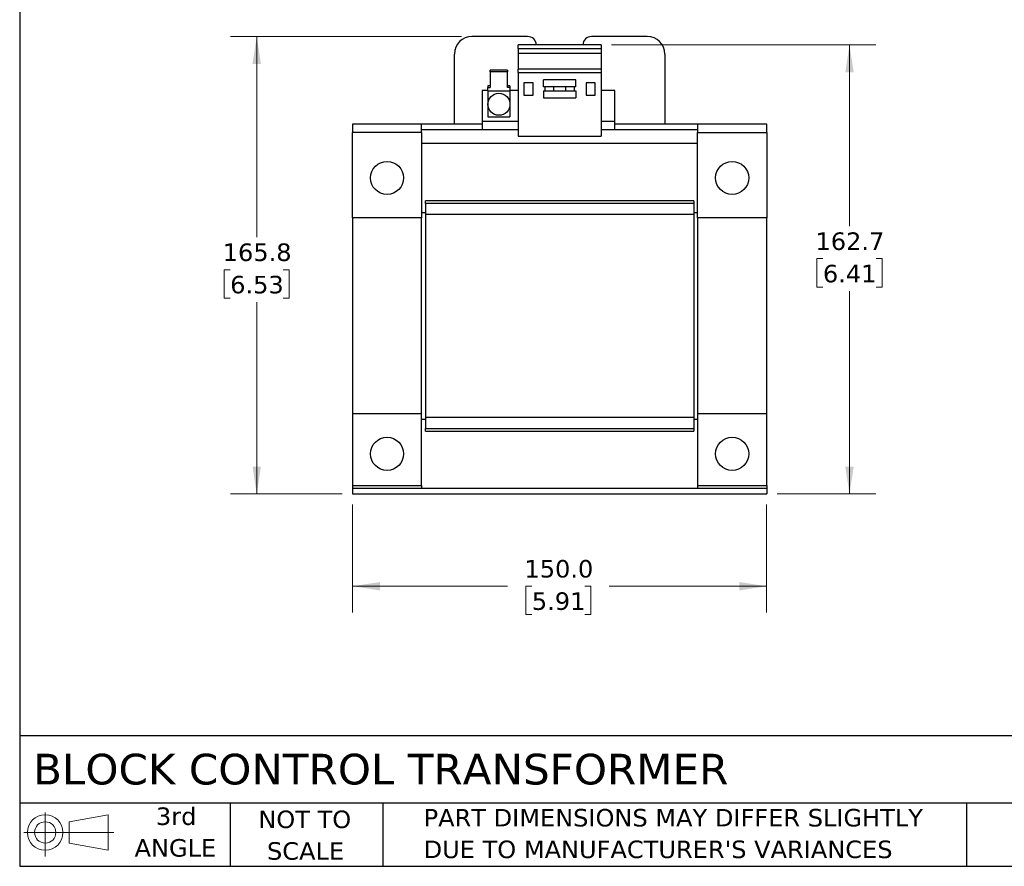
# Model space of a CAD drawing. Header units: millimetres. Extents: x 19 to 819, y 19 to 629.
# Tile 1 of 18: x 19 to 376, y 19 to 326. Entities that reach past the tile are written whole.
import ezdxf

# ---------------------------------------------------------------- set-up
doc = ezdxf.new("R2010")
doc.units = ezdxf.units.MM
doc.header["$LTSCALE"] = 3
doc.linetypes.add('SLD-Solid', pattern=[0])
doc.layers.add('TEXT', color=140, linetype='SLD-Solid', lineweight=25)
doc.styles.add('SLDTEXTSTYLE0', font='VERDANA.TTF')
doc.dimstyles.new('SLDDIMSTYLE0', dxfattribs={"dimtxt": 6.474023, "dimasz": 9.906, "dimexe": 0, "dimexo": 0.0625, "dimgap": 1.618506, "dimtad": 0, "dimtih": 1, "dimtoh": 1, "dimrnd": 1e-09, "dimzin": 4, "dimdsep": 46, "dimtxsty": 'SLDTEXTSTYLE0', "dimsah": 1, "dimcen": 0.09, "dimadec": 0, "dimazin": 1, "dimtfac": 1, "dimtofl": 0, "dimtmove": 0, "dimatfit": 3, "dimfxl": 0, "dimfrac": 2, "dimtolj": 1, "dimtzin": 12, "dimarcsym": 0})
doc.dimstyles.new('SLDDIMSTYLE1', dxfattribs={"dimtxt": 6.474023, "dimasz": 9.906, "dimexe": 0, "dimexo": 0.0625, "dimgap": 1.618506, "dimtad": 0, "dimtih": 1, "dimtoh": 1, "dimrnd": 1e-09, "dimzin": 12, "dimdsep": 46, "dimtxsty": 'SLDTEXTSTYLE0', "dimsah": 1, "dimcen": 0.09, "dimadec": 0, "dimazin": 3, "dimtfac": 1, "dimtofl": 0, "dimtmove": 0, "dimatfit": 3, "dimfxl": 0, "dimfrac": 2, "dimtolj": 1, "dimtzin": 12, "dimarcsym": 0})

# ---------------------------------------------------------------- blocks, each defined once
blk = doc.blocks.new('Block11')
at = {"color": 7, "linetype": 'SLD-Solid', "lineweight": 18}
for p, q in [((7.77, 15.93), (7.77, 0)), ((16.44, 12.5), (30.53, 15.1)), ((30.53, 15.1), (30.53, 2.19)), ((16.44, 4.79), (16.44, 12.5)), ((0, 8.65), (32.62, 8.65)), ((16.44, 4.79), (30.53, 2.19))]:
    blk.add_line(p, q, dxfattribs=at)
for radius in [6.45, 3.86]:
    blk.add_circle((7.77, 8.65), radius, dxfattribs=at)
blk = doc.blocks.new('Block12')
at = {"color": 7, "linetype": 'Continuous'}
blk.add_blockref('Block11', (0, 0), dxfattribs=at)
blk = doc.blocks.new('_D')
at = {"color": 7, "linetype": 'SLD-Solid', "lineweight": 0}
for p, q in [((139.61, 150.2), (139.61, 111.02)), ((289.61, 150.2), (289.61, 111.02)), ((139.61, 120.55), (195.79, 120.55)), ((204.56, 120.55), (202.39, 120.55)), ((202.39, 120.55), (202.39, 110.26)), ((223.8, 120.55), (225.97, 120.55)), ((225.97, 120.55), (225.97, 110.26)), ((289.61, 120.55), (232.57, 120.55)), ((202.39, 110.26), (204.56, 110.26)), ((225.97, 110.26), (223.8, 110.26))]:
    blk.add_line(p, q, dxfattribs=at)
at = {"color": 7, "linetype": 'SLD-Solid', "lineweight": 18}
for points in [[(139.61, 120.55), (149.52, 119.03), (149.52, 122.07)], [(289.61, 120.55), (279.71, 122.07), (279.71, 119.03)]]:
    blk.add_solid(points, dxfattribs=at)
at = {"color": 7, "linetype": 'SLD-Solid', "lineweight": 18, "char_height": 6.35, "attachment_point": 1, "style": 'SLDTEXTSTYLE0'}
for s, insert in [('150.0', (201.87, 130.06)), ('5.91', (204.56, 118.33))]:
    blk.add_mtext(s, dxfattribs=dict(at, insert=insert))
blk = doc.blocks.new('_D_1')
at = {"color": 7, "linetype": 'SLD-Solid', "lineweight": 0}
for p, q in [((233.42, 316.71), (329.14, 316.71)), ((319.61, 316.71), (319.61, 251)), ((309.99, 239.26), (307.82, 239.26)), ((307.82, 239.26), (307.82, 228.97)), ((329.23, 239.26), (331.41, 239.26)), ((331.41, 239.26), (331.41, 228.97)), ((307.82, 228.97), (309.99, 228.97)), ((331.41, 228.97), (329.23, 228.97)), ((319.61, 154.01), (319.61, 227.52)), ((293.42, 154.01), (329.14, 154.01))]:
    blk.add_line(p, q, dxfattribs=at)
at = {"color": 7, "linetype": 'SLD-Solid', "lineweight": 18}
for points in [[(319.61, 316.71), (318.09, 306.8), (321.14, 306.8)], [(319.61, 154.01), (321.14, 163.91), (318.09, 163.91)]]:
    blk.add_solid(points, dxfattribs=at)
at = {"color": 7, "linetype": 'SLD-Solid', "lineweight": 18, "char_height": 6.35, "attachment_point": 1, "style": 'SLDTEXTSTYLE0'}
for s, insert in [('162.7', (307.3, 248.77)), ('6.41', (309.99, 237.03))]:
    blk.add_mtext(s, dxfattribs=dict(at, insert=insert))
blk = doc.blocks.new('_D_2')
at = {"color": 7, "linetype": 'SLD-Solid', "lineweight": 0}
for p, q in [((179.05, 319.76), (95.38, 319.76)), ((104.9, 319.76), (104.9, 246.99)), ((95.28, 235.25), (93.11, 235.25)), ((93.11, 235.25), (93.11, 224.96)), ((114.52, 235.25), (116.69, 235.25)), ((116.69, 235.25), (116.69, 224.96)), ((93.11, 224.96), (95.28, 224.96)), ((116.69, 224.96), (114.52, 224.96)), ((104.9, 154.01), (104.9, 223.51)), ((135.8, 154.01), (95.38, 154.01))]:
    blk.add_line(p, q, dxfattribs=at)
at = {"color": 7, "linetype": 'SLD-Solid', "lineweight": 18}
for points in [[(104.9, 319.76), (103.38, 309.85), (106.42, 309.85)], [(104.9, 154.01), (106.42, 163.91), (103.38, 163.91)]]:
    blk.add_solid(points, dxfattribs=at)
at = {"color": 7, "linetype": 'SLD-Solid', "lineweight": 18, "char_height": 6.35, "attachment_point": 1, "style": 'SLDTEXTSTYLE0'}
for s, insert in [('165.8', (92.59, 244.76)), ('6.53', (95.28, 233.03))]:
    blk.add_mtext(s, dxfattribs=dict(at, insert=insert))

msp = doc.modelspace()

# ---------------------------------------------------------------- linework, layer by layer
for p, q in [((203.043, 319.758), (182.862, 319.758)), ((246.362, 319.758), (226.181, 319.758)), ((229.612, 316.708), (199.612, 316.708)), ((199.612, 315.408), (199.612, 316.708)), ((199.612, 315.408), (229.612, 315.408)), ((199.612, 315.408), (199.612, 313.554)), ((229.612, 316.708), (229.612, 315.408)), ((229.612, 315.408), (229.612, 313.554)), ((176.512, 288.008), (176.512, 313.408)), ((229.612, 313.554), (199.612, 313.554)), ((199.612, 313.554), (199.612, 307.894)), ((229.612, 313.554), (229.612, 307.894)), ((252.712, 313.408), (252.712, 288.008)), ((189.462, 306.963), (189.462, 307.529)), ((195.762, 307.529), (189.462, 307.529)), ((195.762, 306.963), (189.462, 306.963)), ((189.462, 306.963), (189.462, 301.307)), ((195.762, 307.529), (195.762, 306.963)), ((195.762, 301.307), (195.762, 306.963)), ((229.612, 307.894), (199.612, 307.894)), ((199.612, 306.694), (199.612, 307.894)), ((229.612, 307.894), (229.612, 306.694)), ((199.612, 306.694), (199.612, 283.594)), ((199.612, 306.694), (229.612, 306.694)), ((208.762, 301.484), (208.762, 304.084)), ((220.462, 304.084), (208.762, 304.084)), ((220.462, 301.484), (220.462, 304.084)), ((229.612, 306.694), (229.612, 283.594)), ((186.612, 300.208), (186.612, 289.008)), ((188.612, 300.208), (186.612, 300.208)), ((188.612, 301.872), (188.612, 301.307)), ((189.462, 301.872), (188.612, 301.872)), ((188.612, 300.127), (188.612, 301.307)), ((188.612, 301.307), (189.462, 301.307)), ((188.612, 300.127), (196.612, 300.127)), ((188.612, 300.127), (188.612, 295.208)), ((196.612, 301.872), (195.762, 301.872)), ((196.612, 301.307), (195.762, 301.307)), ((196.612, 301.872), (196.612, 301.307)), ((196.612, 301.307), (196.612, 300.127)), ((199.612, 300.208), (196.612, 300.208)), ((196.612, 300.127), (196.612, 295.208)), ((205.012, 303.008), (201.712, 303.008)), ((201.712, 303.008), (201.712, 298.508)), ((205.012, 298.508), (205.012, 303.008)), ((220.462, 301.484), (208.762, 301.484)), ((208.762, 300.084), (208.762, 297.484)), ((208.762, 300.084), (220.462, 300.084)), ((209.212, 301.484), (209.212, 300.084)), ((212.512, 300.084), (212.512, 301.484)), ((216.712, 301.484), (216.712, 300.084)), ((220.012, 300.084), (220.012, 301.484)), ((220.462, 300.084), (220.462, 297.484)), ((227.512, 303.008), (224.212, 303.008)), ((224.212, 303.008), (224.212, 298.508)), ((227.512, 298.508), (227.512, 303.008)), ((234.612, 300.208), (229.612, 300.208)), ((234.612, 289.008), (234.612, 300.208)), ((201.712, 298.508), (205.012, 298.508)), ((208.762, 297.484), (220.462, 297.484)), ((224.212, 298.508), (227.512, 298.508)), ((188.612, 295.208), (188.612, 290.708)), ((196.612, 295.208), (196.612, 290.708)), ((199.612, 289.008), (186.612, 289.008)), ((186.612, 289.008), (186.612, 286.008)), ((188.612, 290.708), (196.612, 290.708)), ((234.612, 289.008), (229.612, 289.008)), ((234.612, 286.008), (234.612, 289.008)), ((139.612, 288.008), (139.612, 285.008)), ((164.612, 288.008), (139.612, 288.008)), ((164.612, 285.008), (164.612, 288.008)), ((186.612, 288.008), (164.612, 288.008)), ((164.612, 286.008), (186.612, 286.008)), ((186.612, 286.008), (199.612, 286.008)), ((229.612, 286.008), (234.612, 286.008)), ((264.612, 288.008), (234.612, 288.008)), ((234.612, 286.008), (264.612, 286.008)), ((264.612, 288.008), (264.612, 285.008)), ((289.612, 288.008), (264.612, 288.008)), ((289.612, 285.008), (289.612, 288.008)), ((164.612, 285.008), (139.612, 285.008)), ((139.612, 254.008), (139.612, 285.008)), ((164.612, 285.008), (164.612, 254.008)), ((199.612, 283.594), (229.612, 283.594)), ((264.612, 285.008), (289.612, 285.008)), ((264.612, 254.008), (264.612, 285.008)), ((289.612, 285.008), (289.612, 254.008)), ((264.612, 281.008), (164.612, 281.008)), ((263.212, 260.257), (166.012, 260.257)), ((166.012, 259.257), (166.012, 260.257)), ((263.212, 259.257), (166.012, 259.257)), ((166.012, 259.257), (166.012, 255.257)), ((263.212, 260.257), (263.212, 259.257)), ((263.212, 259.257), (263.212, 255.257)), ((164.612, 254.008), (139.612, 254.008)), ((139.612, 254.008), (139.612, 183.007)), ((164.612, 256.007), (166.012, 256.007)), ((164.612, 183.007), (164.612, 254.008)), ((263.212, 255.257), (166.012, 255.257)), ((166.012, 255.257), (166.012, 181.757)), ((263.212, 256.007), (264.612, 256.007)), ((263.212, 255.257), (263.212, 181.757)), ((289.612, 254.008), (264.612, 254.008)), ((264.612, 254.008), (264.612, 183.007)), ((289.612, 183.007), (289.612, 254.008)), ((164.612, 183.007), (139.612, 183.007)), ((139.612, 183.007), (139.612, 157.007)), ((164.612, 157.007), (164.612, 183.007)), ((289.612, 183.007), (264.612, 183.007)), ((264.612, 183.007), (264.612, 157.007)), ((289.612, 157.007), (289.612, 183.007)), ((166.012, 181.007), (164.612, 181.007)), ((166.012, 181.757), (263.212, 181.757)), ((166.012, 181.757), (166.012, 177.757)), ((263.212, 181.757), (263.212, 177.757)), ((264.612, 181.007), (263.212, 181.007)), ((166.012, 177.757), (263.212, 177.757)), ((166.012, 176.757), (166.012, 177.757)), ((166.012, 176.757), (263.212, 176.757)), ((263.212, 177.757), (263.212, 176.757)), ((139.612, 157.007), (164.612, 157.007)), ((139.612, 157.007), (139.612, 156.007)), ((164.612, 157.007), (164.612, 156.007)), ((264.612, 157.007), (289.612, 157.007)), ((264.612, 157.007), (264.612, 156.007)), ((289.612, 157.007), (289.612, 156.007)), ((289.612, 156.007), (139.612, 156.007)), ((139.612, 156.007), (139.612, 154.007)), ((139.612, 154.007), (289.612, 154.007)), ((289.612, 156.007), (289.612, 154.007))]:
    msp.add_line(p, q)
for centre, radius in [((192.612, 295.208), 4), ((152.112, 268.508), 6), ((277.112, 268.508), 6), ((152.112, 168.507), 6), ((277.112, 168.507), 6)]:
    msp.add_circle(centre, radius)
for centre, radius, start, end in [((182.862, 313.408), 6.35, 90, 180), ((203.043, 316.583), 3.175, 2.25632, 90), ((226.181, 316.583), 3.175, 90, 177.74368), ((246.362, 313.408), 6.35, 0, 90)]:
    msp.add_arc(centre, radius, start, end)
at = {"layer": 'TEXT'}
for p, q in [((19.05, 628.65), (19.05, 19.05)), ((819.15, 66.378), (19.05, 66.378)), ((819.15, 41.91), (19.05, 41.91)), ((95.25, 41.91), (95.25, 19.05)), ((150.635, 41.91), (150.635, 19.05)), ((361.939, 41.91), (361.939, 19.05)), ((19.05, 19.05), (819.15, 19.05))]:
    msp.add_line(p, q, dxfattribs=at)

# ---------------------------------------------------------------- block references
msp.add_blockref('Block12', (20.514, 22.662), dxfattribs=at)

# ---------------------------------------------------------------- texts
at = {"layer": 'TEXT', "style": 'SLDTEXTSTYLE0'}
for s, insert, char_height, attachment_point in [('BLOCK CONTROL TRANSFORMER', (23.897, 59.834), 11.1125, 1), ('3rd', (75.74, 40.381), 6.35, 2), ('NOT TO', (122.305, 39.258), 6.35, 2), ('PART DIMENSIONS MAY DIFFER SLIGHTLY ', (165.358, 39.842), 6.35, 1), ('ANGLE', (75.447, 28.915), 6.35, 2), ("DUE TO MANUFACTURER'S VARIANCES", (165.358, 28.376), 6.35, 1), ('SCALE', (122.594, 27.791), 6.35, 2)]:
    msp.add_mtext(s, dxfattribs=dict(at, insert=insert, char_height=char_height, attachment_point=attachment_point))

# ---------------------------------------------------------------- dimensions: what is measured, and where the dimension line sits
at = {"color": 7, "linetype": 'SLD-Solid', "lineweight": 18}
for base, p1, p2, picture, middle in [((104.901, 154.007), (182.862, 319.758), (139.612, 154.007), '_D_2', (104.901, 235.25)), ((319.612, 316.708), (289.612, 154.007), (229.612, 316.708), '_D_1', (319.612, 239.259))]:
    dim = msp.add_linear_dim(base=base, p1=p1, p2=p2, angle=90, dimstyle='SLDDIMSTYLE1', dxfattribs=at)
    dim.commit()
    dim.dimension.update_dxf_attribs({"geometry": picture, "text_midpoint": middle, "dimtype": 160})
dim = msp.add_linear_dim(base=(289.612, 120.549), p1=(139.612, 154.007), p2=(289.612, 154.007), dimstyle='SLDDIMSTYLE0', dxfattribs=at)
dim.commit()
dim.dimension.update_dxf_attribs({"geometry": '_D', "text_midpoint": (214.178, 120.549), "dimtype": 160})

doc.saveas('drawing.dxf')
